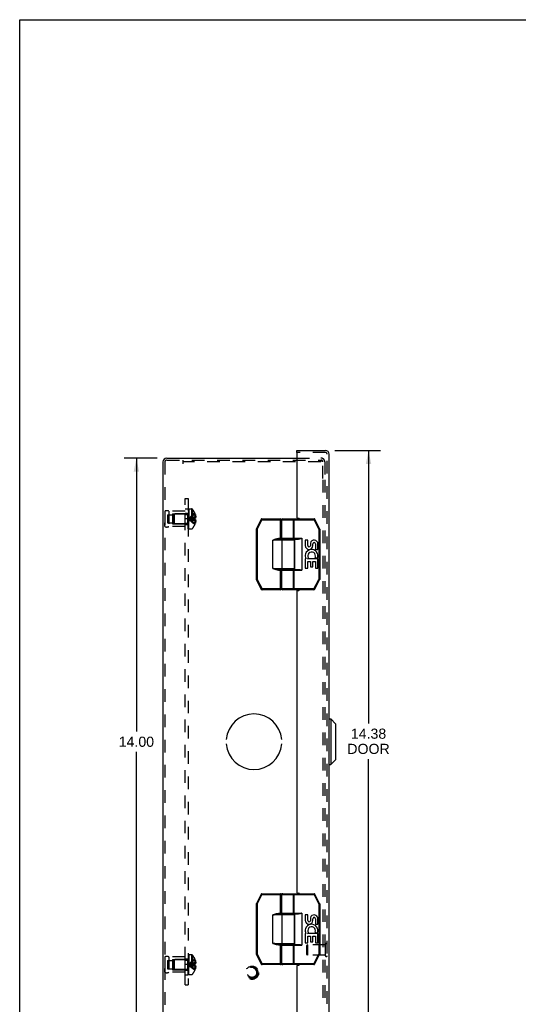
# Model space of a CAD drawing. Header units: inches. Extents: x 0 to 56.7, y 0 to 36.7.
# Tile 11 of 16: x 0 to 12.3, y 12.4 to 36.7. Entities that reach past the tile are written whole.
import ezdxf

# ---------------------------------------------------------------- set-up
doc = ezdxf.new("R2010")
doc.units = ezdxf.units.IN
doc.header["$LTSCALE"] = 3.116667
doc.header["$MEASUREMENT"] = 0
doc.linetypes.add('HIDDEN', pattern=[0.2, 0.1, -0.1])
doc.layers.get('0').update_dxf_attribs({"linetype": 'CONTINUOUS'})
for name, color, linetype in [('DEFAULT_2', 8, 'HIDDEN'), ('DIMENSIONS', 7, 'CONTINUOUS'), ('DOOR_ASSEMBLY', 7, 'CONTINUOUS'), ('OPEN', 7, 'CONTINUOUS'), ('SUBPANEL', 7, 'CONTINUOUS')]:
    doc.layers.add(name, color=color, linetype=linetype)
doc.styles.get("Standard").update_dxf_attribs({"font": 'arial.ttf'})
doc.dimstyles.new('DIMSTYLE_1', dxfattribs={"dimtxt": 0.25, "dimasz": 0.333333, "dimexe": 0.09, "dimexo": 0.07, "dimgap": 0.0375, "dimtad": 0, "dimtih": 1, "dimtoh": 1, "dimzin": 4, "dimdsep": 46, "dimtxsty": 'Standard', "dimblk": '_FILLED', "dimblk1": '_FILLED', "dimblk2": '_FILLED', "dimcen": 0.09, "dimadec": 3, "dimazin": 1, "dimtfac": 1, "dimtdec": 3, "dimtofl": 0, "dimtmove": 0, "dimatfit": 3, "dimldrblk": '_FILLED', "dimfxl": 0, "dimtolj": 1, "dimtzin": 4, "dimarcsym": 0})

# ---------------------------------------------------------------- blocks, each defined once
blk = doc.blocks.new('_FILLED')
at = {"color": 0, "linetype": 'ByBlock'}
blk.add_solid([(0, 0), (-1, 0.2), (-1, -0.2)], dxfattribs=at)
blk = doc.blocks.new('*D10')
at = {"layer": 'DIMENSIONS', "color": 2, "linetype": 'Continuous'}
for p, q in [((7.783, 26.036), (8.917, 26.036)), ((8.617, 26.036), (8.617, 19.297)), ((8.617, 11.661), (8.617, 18.422)), ((7.783, 11.661), (8.917, 11.661))]:
    blk.add_line(p, q, dxfattribs=at)
at = {"layer": 'DIMENSIONS', "color": 2, "linetype": 'Continuous', "xscale": 0.3333333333, "yscale": 0.3333333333, "zscale": 0.3333333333}
for p, rotation in [((8.617, 26.036), 90), ((8.617, 11.661), 270)]:
    blk.add_blockref('_FILLED', p, dxfattribs=dict(at, rotation=rotation))
at = {"layer": 'DIMENSIONS', "color": 2, "linetype": 'Continuous', "insert": (8.617, 19.172), "char_height": 0.25, "width": 1.04647, "attachment_point": 2, "line_spacing_factor": 0.9}
blk.add_mtext('14.38\\PDOOR', dxfattribs=at)
blk = doc.blocks.new('*D16')
at = {"layer": 'DIMENSIONS', "color": 2, "linetype": 'Continuous'}
for p, q in [((3.399, 25.848), (2.583, 25.848)), ((2.883, 25.848), (2.883, 19.098)), ((2.883, 11.848), (2.883, 18.598)), ((3.399, 11.848), (2.583, 11.848))]:
    blk.add_line(p, q, dxfattribs=at)
at = {"layer": 'DIMENSIONS', "color": 2, "linetype": 'Continuous', "xscale": 0.3333333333, "yscale": 0.3333333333, "zscale": 0.3333333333}
for p, rotation in [((2.883, 25.848), 90), ((2.883, 11.848), 270)]:
    blk.add_blockref('_FILLED', p, dxfattribs=dict(at, rotation=rotation))
at = {"layer": 'DIMENSIONS', "color": 2, "linetype": 'Continuous', "insert": (2.883, 18.973), "char_height": 0.25, "width": 0.87361, "attachment_point": 2, "line_spacing_factor": 0.9}
blk.add_mtext('14.00', dxfattribs=at)

msp = doc.modelspace()

# ---------------------------------------------------------------- linework, layer by layer
at = {"color": 7, "linetype": 'Continuous'}
for p, q in [((0, 0), (0, 36.667)), ((0, 36.667), (56.667, 36.667))]:
    msp.add_line(p, q, dxfattribs=at)
at = {"color": 3, "linetype": 'Continuous'}
for p, q in [((3.633, 25.848), (6.847, 25.848)), ((3.538, 25.754), (3.538, 11.943))]:
    msp.add_line(p, q, dxfattribs=at)
msp.add_arc((3.633, 25.754), 0.0948, 90, 180, dxfattribs=at)
at = {"layer": 'DEFAULT_2', "color": 8, "linetype": 'HIDDEN'}
for p, q in [((3.633, 25.8), (7.439, 25.8)), ((4.038, 25.706), (4.038, 25.8)), ((6.847, 25.848), (7.443, 25.848)), ((7.439, 25.8), (7.439, 25.752)), ((7.439, 25.8), (7.443, 25.8)), ((3.586, 25.754), (3.586, 11.943)), ((7.439, 25.752), (4.038, 25.752)), ((7.49, 25.348), (7.49, 25.754)), ((7.538, 25.754), (7.538, 25.348)), ((7.49, 25.308), (7.49, 12.388)), ((7.538, 25.308), (7.538, 12.388)), ((4.161, 24.102), (4.161, 24.591)), ((4.176, 24.591), (4.161, 24.591)), ((4.176, 24.591), (4.161, 24.591)), ((4.176, 24.586), (4.161, 24.586)), ((4.176, 24.584), (4.161, 24.584)), ((4.176, 24.575), (4.161, 24.575)), ((4.161, 24.557), (4.176, 24.557)), ((4.176, 24.556), (4.161, 24.556)), ((4.176, 24.554), (4.161, 24.554)), ((4.176, 24.553), (4.161, 24.553)), ((4.161, 24.549), (4.176, 24.549)), ((4.161, 24.547), (4.176, 24.547)), ((4.176, 24.591), (4.176, 24.102)), ((4.181, 24.102), (4.181, 24.594)), ((4.181, 24.594), (4.242, 24.594)), ((4.242, 24.594), (4.242, 24.102)), ((4.269, 24.582), (4.269, 24.114)), ((3.586, 24.536), (3.586, 24.16)), ((3.586, 24.536), (3.586, 24.448)), ((3.649, 24.45), (3.649, 24.247)), ((3.649, 24.45), (3.774, 24.45)), ((3.686, 24.536), (3.686, 24.16)), ((4.086, 24.536), (3.686, 24.536)), ((3.774, 24.473), (3.774, 24.223)), ((3.774, 24.473), (4.086, 24.473)), ((3.806, 24.462), (3.816, 24.472)), ((3.806, 24.462), (3.806, 24.234)), ((3.816, 24.472), (3.816, 24.224)), ((4.144, 24.472), (3.816, 24.472)), ((4.086, 24.16), (4.086, 24.536)), ((4.144, 24.472), (4.144, 24.224)), ((4.176, 24.54), (4.161, 24.54)), ((4.161, 24.536), (4.176, 24.536)), ((4.161, 24.531), (4.176, 24.531)), ((4.161, 24.528), (4.176, 24.528)), ((4.176, 24.527), (4.161, 24.527)), ((4.161, 24.527), (4.176, 24.527)), ((4.161, 24.502), (4.176, 24.502)), ((4.161, 24.49), (4.176, 24.49)), ((4.176, 24.487), (4.161, 24.487)), ((4.176, 24.486), (4.161, 24.486)), ((4.176, 24.482), (4.161, 24.482)), ((4.161, 24.475), (4.176, 24.475)), ((4.161, 24.473), (4.176, 24.473)), ((4.161, 24.472), (4.176, 24.472)), ((4.176, 24.46), (4.161, 24.46)), ((4.176, 24.447), (4.161, 24.447)), ((4.161, 24.431), (4.176, 24.431)), ((4.161, 24.42), (4.176, 24.42)), ((4.161, 24.401), (4.176, 24.401)), ((4.176, 24.395), (4.161, 24.395)), ((4.161, 24.394), (4.176, 24.394)), ((4.176, 24.387), (4.161, 24.387)), ((4.176, 24.361), (4.161, 24.361)), ((4.176, 24.351), (4.161, 24.351)), ((4.161, 24.346), (4.176, 24.346)), ((4.161, 24.337), (4.176, 24.337)), ((4.161, 24.317), (4.176, 24.317)), ((4.161, 24.307), (4.176, 24.307)), ((4.191, 24.352), (4.166, 24.348)), ((4.298, 24.333), (4.27, 24.336)), ((4.327, 24.33), (4.298, 24.333)), ((4.327, 24.489), (4.327, 24.489)), ((4.327, 24.489), (4.327, 24.488)), ((4.327, 24.488), (4.327, 24.366)), ((4.327, 24.453), (4.34, 24.453)), ((4.327, 24.398), (4.349, 24.398)), ((4.327, 24.366), (4.34, 24.366)), ((4.327, 24.366), (4.327, 24.366)), ((4.327, 24.33), (4.327, 24.209)), ((4.34, 24.33), (4.327, 24.33)), ((4.327, 24.33), (4.327, 24.33)), ((4.327, 24.299), (4.349, 24.299)), ((3.586, 24.16), (3.586, 24.248)), ((3.649, 24.247), (3.774, 24.247)), ((4.086, 24.16), (3.686, 24.16)), ((3.774, 24.223), (4.086, 24.223)), ((3.806, 24.234), (3.816, 24.224)), ((4.144, 24.224), (3.816, 24.224)), ((4.176, 24.296), (4.161, 24.296)), ((4.176, 24.284), (4.161, 24.284)), ((4.161, 24.261), (4.176, 24.261)), ((4.161, 24.261), (4.176, 24.261)), ((4.176, 24.26), (4.161, 24.26)), ((4.161, 24.256), (4.176, 24.256)), ((4.176, 24.254), (4.161, 24.254)), ((4.176, 24.254), (4.161, 24.254)), ((4.161, 24.239), (4.176, 24.239)), ((4.161, 24.227), (4.176, 24.227)), ((4.176, 24.207), (4.161, 24.207)), ((4.161, 24.194), (4.176, 24.194)), ((4.176, 24.193), (4.161, 24.193)), ((4.161, 24.192), (4.176, 24.192)), ((4.161, 24.191), (4.176, 24.191)), ((4.161, 24.18), (4.176, 24.18)), ((4.176, 24.175), (4.161, 24.175)), ((4.176, 24.174), (4.161, 24.174)), ((4.176, 24.172), (4.161, 24.172)), ((4.161, 24.168), (4.176, 24.168)), ((4.161, 24.154), (4.176, 24.154)), ((4.161, 24.154), (4.176, 24.154)), ((4.161, 24.15), (4.176, 24.15)), ((4.161, 24.149), (4.176, 24.149)), ((4.161, 24.141), (4.176, 24.141)), ((4.176, 24.141), (4.161, 24.141)), ((4.176, 24.129), (4.161, 24.129)), ((4.176, 24.123), (4.161, 24.123)), ((4.176, 24.119), (4.161, 24.119)), ((4.176, 24.118), (4.161, 24.118)), ((4.176, 24.112), (4.161, 24.112)), ((4.176, 24.103), (4.161, 24.103)), ((4.176, 24.102), (4.161, 24.102)), ((4.181, 24.102), (4.242, 24.102)), ((4.327, 24.244), (4.34, 24.244)), ((4.327, 24.209), (4.327, 24.208)), ((4.327, 24.208), (4.327, 24.208)), ((3.586, 13.536), (3.586, 13.16)), ((3.586, 13.536), (3.586, 13.448)), ((3.649, 13.45), (3.774, 13.45)), ((3.649, 13.45), (3.649, 13.247)), ((4.086, 13.536), (3.686, 13.536)), ((3.686, 13.536), (3.686, 13.16)), ((3.774, 13.473), (4.086, 13.473)), ((3.774, 13.473), (3.774, 13.223)), ((3.806, 13.462), (3.816, 13.472)), ((3.806, 13.462), (3.806, 13.234)), ((4.144, 13.472), (3.816, 13.472)), ((3.816, 13.472), (3.816, 13.224)), ((4.086, 13.16), (4.086, 13.536)), ((4.144, 13.472), (4.144, 13.224)), ((4.176, 13.591), (4.161, 13.591)), ((4.176, 13.591), (4.161, 13.591)), ((4.161, 13.102), (4.161, 13.591)), ((4.176, 13.586), (4.161, 13.586)), ((4.176, 13.584), (4.161, 13.584)), ((4.176, 13.575), (4.161, 13.575)), ((4.161, 13.557), (4.176, 13.557)), ((4.176, 13.556), (4.161, 13.556)), ((4.176, 13.554), (4.161, 13.554)), ((4.176, 13.553), (4.161, 13.553)), ((4.161, 13.549), (4.176, 13.549)), ((4.161, 13.547), (4.176, 13.547)), ((4.176, 13.54), (4.161, 13.54)), ((4.161, 13.536), (4.176, 13.536)), ((4.161, 13.531), (4.176, 13.531)), ((4.161, 13.528), (4.176, 13.528)), ((4.176, 13.527), (4.161, 13.527)), ((4.161, 13.527), (4.176, 13.527)), ((4.161, 13.502), (4.176, 13.502)), ((4.161, 13.49), (4.176, 13.49)), ((4.176, 13.487), (4.161, 13.487)), ((4.176, 13.486), (4.161, 13.486)), ((4.176, 13.482), (4.161, 13.482)), ((4.161, 13.475), (4.176, 13.475)), ((4.161, 13.473), (4.176, 13.473)), ((4.161, 13.472), (4.176, 13.472)), ((4.176, 13.46), (4.161, 13.46)), ((4.176, 13.447), (4.161, 13.447)), ((4.161, 13.431), (4.176, 13.431)), ((4.161, 13.42), (4.176, 13.42)), ((4.161, 13.401), (4.176, 13.401)), ((4.176, 13.395), (4.161, 13.395)), ((4.161, 13.394), (4.176, 13.394)), ((4.176, 13.387), (4.161, 13.387)), ((4.176, 13.591), (4.176, 13.102)), ((4.181, 13.594), (4.242, 13.594)), ((4.181, 13.102), (4.181, 13.594)), ((4.242, 13.594), (4.242, 13.102)), ((4.269, 13.582), (4.269, 13.114)), ((4.327, 13.488), (4.327, 13.489)), ((4.327, 13.489), (4.327, 13.489)), ((4.327, 13.488), (4.327, 13.366)), ((4.327, 13.453), (4.34, 13.453)), ((4.327, 13.398), (4.349, 13.398)), ((4.327, 13.366), (4.34, 13.366)), ((4.327, 13.366), (4.327, 13.366)), ((3.586, 13.16), (3.586, 13.248)), ((3.649, 13.247), (3.774, 13.247)), ((4.086, 13.16), (3.686, 13.16)), ((3.774, 13.223), (4.086, 13.223)), ((3.806, 13.234), (3.816, 13.224)), ((4.144, 13.224), (3.816, 13.224)), ((4.176, 13.361), (4.161, 13.361)), ((4.176, 13.351), (4.161, 13.351)), ((4.161, 13.346), (4.176, 13.346)), ((4.161, 13.337), (4.176, 13.337)), ((4.161, 13.317), (4.176, 13.317)), ((4.161, 13.307), (4.176, 13.307)), ((4.176, 13.296), (4.161, 13.296)), ((4.176, 13.284), (4.161, 13.284)), ((4.161, 13.261), (4.176, 13.261)), ((4.161, 13.261), (4.176, 13.261)), ((4.176, 13.26), (4.161, 13.26)), ((4.161, 13.256), (4.176, 13.256)), ((4.176, 13.254), (4.161, 13.254)), ((4.176, 13.254), (4.161, 13.254)), ((4.161, 13.239), (4.176, 13.239)), ((4.161, 13.227), (4.176, 13.227)), ((4.176, 13.207), (4.161, 13.207)), ((4.161, 13.194), (4.176, 13.194)), ((4.176, 13.193), (4.161, 13.193)), ((4.161, 13.192), (4.176, 13.192)), ((4.161, 13.191), (4.176, 13.191)), ((4.161, 13.18), (4.176, 13.18)), ((4.176, 13.175), (4.161, 13.175)), ((4.176, 13.174), (4.161, 13.174)), ((4.176, 13.172), (4.161, 13.172)), ((4.161, 13.168), (4.176, 13.168)), ((4.161, 13.154), (4.176, 13.154)), ((4.161, 13.154), (4.176, 13.154)), ((4.161, 13.15), (4.176, 13.15)), ((4.161, 13.149), (4.176, 13.149)), ((4.161, 13.141), (4.176, 13.141)), ((4.176, 13.141), (4.161, 13.141)), ((4.176, 13.129), (4.161, 13.129)), ((4.176, 13.123), (4.161, 13.123)), ((4.191, 13.352), (4.166, 13.348)), ((4.191, 13.352), (4.166, 13.348)), ((4.298, 13.333), (4.27, 13.336)), ((4.327, 13.33), (4.298, 13.333)), ((4.34, 13.33), (4.327, 13.33)), ((4.327, 13.33), (4.327, 13.33)), ((4.327, 13.33), (4.327, 13.209)), ((4.327, 13.299), (4.349, 13.299)), ((4.327, 13.244), (4.34, 13.244)), ((4.327, 13.209), (4.327, 13.208)), ((4.327, 13.208), (4.327, 13.208)), ((4.176, 13.119), (4.161, 13.119)), ((4.176, 13.118), (4.161, 13.118)), ((4.176, 13.112), (4.161, 13.112)), ((4.176, 13.103), (4.161, 13.103)), ((4.176, 13.102), (4.161, 13.102)), ((4.181, 13.102), (4.242, 13.102))]:
    msp.add_line(p, q, dxfattribs=at)
for points in [[(4.327, 24.489), (4.298, 24.469), (4.27, 24.448), (4.242, 24.425), (4.216, 24.401), (4.191, 24.375), (4.166, 24.348)], [(4.327, 24.453), (4.298, 24.438), (4.27, 24.422), (4.243, 24.406), (4.216, 24.388), (4.191, 24.369), (4.166, 24.348)], [(4.327, 24.398), (4.298, 24.391), (4.27, 24.384), (4.243, 24.376), (4.216, 24.367), (4.191, 24.358), (4.166, 24.348)], [(4.327, 24.208), (4.298, 24.228), (4.27, 24.249), (4.242, 24.272), (4.216, 24.296), (4.191, 24.321), (4.166, 24.348)], [(4.327, 24.244), (4.298, 24.258), (4.27, 24.274), (4.243, 24.291), (4.216, 24.309), (4.191, 24.328), (4.166, 24.348)], [(4.327, 24.299), (4.298, 24.306), (4.27, 24.313), (4.243, 24.321), (4.216, 24.33), (4.191, 24.339), (4.166, 24.348)], [(4.27, 24.336), (4.242, 24.338), (4.216, 24.342), (4.191, 24.345), (4.166, 24.348)], [(4.243, 24.338), (4.216, 24.342), (4.191, 24.345), (4.166, 24.348)], [(4.327, 24.366), (4.298, 24.364), (4.27, 24.361), (4.243, 24.358), (4.216, 24.355), (4.191, 24.352)], [(4.327, 24.366), (4.298, 24.364), (4.27, 24.361), (4.242, 24.358), (4.216, 24.355)], [(4.327, 24.348), (4.327, 24.351), (4.327, 24.354), (4.327, 24.357), (4.327, 24.36), (4.327, 24.363), (4.327, 24.366)], [(4.327, 24.36), (4.327, 24.357), (4.327, 24.354)], [(4.327, 24.33), (4.327, 24.333), (4.327, 24.336), (4.327, 24.339), (4.327, 24.342), (4.327, 24.345), (4.327, 24.348)], [(4.327, 24.342), (4.327, 24.339), (4.327, 24.336)], [(4.34, 24.453), (4.342, 24.446), (4.343, 24.439), (4.345, 24.432), (4.346, 24.425), (4.347, 24.418), (4.348, 24.412), (4.348, 24.405), (4.349, 24.398)], [(4.349, 24.398), (4.348, 24.395), (4.348, 24.392), (4.347, 24.389), (4.347, 24.386), (4.346, 24.383), (4.345, 24.38), (4.344, 24.377), (4.343, 24.373), (4.341, 24.37), (4.34, 24.366)], [(4.34, 24.33), (4.341, 24.327), (4.343, 24.323), (4.344, 24.32), (4.345, 24.317), (4.346, 24.314), (4.347, 24.311), (4.347, 24.308), (4.348, 24.305), (4.348, 24.302), (4.349, 24.299)], [(4.349, 24.299), (4.348, 24.292), (4.348, 24.285), (4.347, 24.278), (4.346, 24.272), (4.345, 24.265), (4.343, 24.258), (4.342, 24.251), (4.34, 24.244)], [(4.327, 13.489), (4.298, 13.469), (4.27, 13.448), (4.242, 13.425), (4.216, 13.401), (4.191, 13.375), (4.166, 13.348)], [(4.327, 13.453), (4.298, 13.438), (4.27, 13.422), (4.243, 13.406), (4.216, 13.388), (4.191, 13.369), (4.166, 13.348)], [(4.327, 13.398), (4.298, 13.391), (4.27, 13.384), (4.243, 13.376), (4.216, 13.367), (4.191, 13.358), (4.166, 13.348)], [(4.327, 13.366), (4.298, 13.364), (4.27, 13.361), (4.243, 13.358), (4.216, 13.355), (4.191, 13.352)], [(4.327, 13.366), (4.298, 13.364), (4.27, 13.361), (4.242, 13.358), (4.216, 13.355)], [(4.327, 13.366), (4.327, 13.363), (4.327, 13.36), (4.327, 13.357), (4.327, 13.354), (4.327, 13.351), (4.327, 13.348)], [(4.34, 13.453), (4.342, 13.446), (4.343, 13.439), (4.345, 13.432), (4.346, 13.425), (4.347, 13.418), (4.348, 13.412), (4.348, 13.405), (4.349, 13.398)], [(4.349, 13.398), (4.348, 13.395), (4.348, 13.392), (4.347, 13.389), (4.347, 13.386), (4.346, 13.383), (4.345, 13.38), (4.344, 13.377), (4.343, 13.373), (4.341, 13.37), (4.34, 13.366)], [(4.243, 13.338), (4.216, 13.342), (4.191, 13.345), (4.166, 13.348)], [(4.327, 13.299), (4.298, 13.306), (4.27, 13.313), (4.243, 13.321), (4.216, 13.33), (4.191, 13.339), (4.166, 13.348)], [(4.327, 13.244), (4.298, 13.258), (4.27, 13.274), (4.243, 13.291), (4.216, 13.309), (4.191, 13.328), (4.166, 13.348)], [(4.327, 13.208), (4.298, 13.228), (4.27, 13.249), (4.242, 13.272), (4.216, 13.296), (4.191, 13.321), (4.166, 13.348)], [(4.27, 13.336), (4.242, 13.338), (4.216, 13.342), (4.191, 13.345)], [(4.327, 13.354), (4.327, 13.357), (4.327, 13.36)], [(4.327, 13.348), (4.327, 13.345), (4.327, 13.342), (4.327, 13.339), (4.327, 13.336), (4.327, 13.333), (4.327, 13.33)], [(4.327, 13.336), (4.327, 13.339), (4.327, 13.342)], [(4.34, 13.33), (4.341, 13.327), (4.343, 13.323), (4.344, 13.32), (4.345, 13.317), (4.346, 13.314), (4.347, 13.311), (4.347, 13.308), (4.348, 13.305), (4.348, 13.302), (4.349, 13.299)], [(4.349, 13.299), (4.348, 13.292), (4.348, 13.285), (4.347, 13.278), (4.346, 13.272), (4.345, 13.265), (4.343, 13.258), (4.342, 13.251), (4.34, 13.244)]]:
    msp.add_lwpolyline(points, dxfattribs=at)
for radius in [0.164, 0.142, 0.124, 0.114]:
    msp.add_circle((5.74, 13.146), radius, dxfattribs=at)
for centre, radius, start, end in [((3.633, 25.754), 0.0468, 90, 180), ((7.443, 25.754), 0.0948, 0, 90), ((7.443, 25.754), 0.0468, 0, 90), ((3.636, 24.45), 0.1, 60.0508, 119.9492), ((4.242, 24.559), 0.035, 40.9334, 90), ((3.999, 24.348), 0.357, 23.1903, 40.9334), ((4.144, 24.51), 0.0372, 270, 297.5399), ((4.144, 24.51), 0.0372, 329.9503, 360), ((3.999, 24.348), 0.357, 17.0407, 23.0017), ((3.636, 24.247), 0.1, 240.0508, 299.9492), ((4.144, 24.187), 0.0372, 62.4601, 90), ((4.144, 24.187), 0.0372, 0, 30.0497), ((4.242, 24.137), 0.035, 270, 319.0666), ((3.999, 24.348), 0.357, 319.0666, 336.8097), ((3.999, 24.348), 0.357, 336.9983, 342.9593), ((3.636, 13.45), 0.1, 60.0508, 119.9492), ((4.144, 13.51), 0.0372, 270, 297.5399), ((4.144, 13.51), 0.0372, 329.9503, 360), ((4.242, 13.559), 0.035, 40.9334, 90), ((3.999, 13.348), 0.357, 23.1903, 40.9334), ((3.999, 13.348), 0.357, 17.0407, 23.0017), ((3.636, 13.247), 0.1, 240.0508, 299.9492), ((4.144, 13.187), 0.0372, 62.4601, 90), ((4.144, 13.187), 0.0372, 0, 30.0497), ((3.999, 13.348), 0.357, 319.0666, 336.8097), ((3.999, 13.348), 0.357, 336.9983, 342.9593), ((4.242, 13.137), 0.035, 270, 319.0666)]:
    msp.add_arc(centre, radius, start, end, dxfattribs=at)
at = {"layer": 'DOOR_ASSEMBLY', "color": 7, "linetype": 'Continuous'}
for p, q in [((6.847, 25.988), (6.847, 26.036)), ((6.862, 25.988), (6.847, 25.988)), ((5.963, 24.337), (5.846, 24.103)), ((5.981, 24.328), (5.864, 24.094)), ((5.963, 24.337), (5.981, 24.328)), ((5.981, 24.328), (5.981, 24.348)), ((5.981, 24.348), (6.445, 24.348)), ((5.981, 24.328), (6.465, 24.328)), ((6.445, 23.843), (6.445, 24.348)), ((6.465, 23.863), (6.465, 24.328)), ((6.479, 23.868), (6.479, 24.328)), ((6.479, 24.328), (7.273, 24.328)), ((6.499, 24.348), (7.273, 24.348)), ((6.765, 23.868), (6.765, 24.328)), ((6.781, 23.848), (6.781, 24.348)), ((7.273, 24.348), (7.273, 24.328)), ((7.273, 24.328), (7.291, 24.337)), ((7.391, 24.094), (7.273, 24.328)), ((7.409, 24.103), (7.291, 24.337)), ((5.844, 24.094), (5.844, 22.853)), ((5.844, 24.094), (5.864, 24.094)), ((5.864, 24.094), (5.846, 24.103)), ((5.864, 24.094), (5.864, 22.853)), ((7.409, 24.103), (7.391, 24.094)), ((7.391, 24.094), (7.391, 22.853)), ((7.391, 24.094), (7.411, 24.094)), ((7.411, 24.094), (7.411, 22.853)), ((6.255, 23.123), (6.255, 23.823)), ((6.785, 23.823), (6.255, 23.823)), ((6.396, 23.843), (6.396, 23.863)), ((6.465, 23.863), (6.396, 23.863)), ((6.765, 23.843), (6.396, 23.843)), ((6.479, 23.868), (6.971, 23.868)), ((6.483, 23.123), (6.483, 23.823)), ((6.499, 23.848), (6.889, 23.848)), ((6.549, 23.843), (6.549, 23.848)), ((6.705, 23.843), (6.705, 23.848)), ((6.785, 23.123), (6.785, 23.823)), ((6.791, 23.848), (6.791, 23.098)), ((6.971, 23.868), (6.971, 23.078)), ((7.054, 23.824), (7.054, 23.688)), ((7.117, 23.824), (7.054, 23.824)), ((7.117, 23.688), (7.117, 23.824)), ((7.182, 23.75), (7.182, 23.681)), ((7.242, 23.688), (7.242, 23.73)), ((7.305, 23.73), (7.305, 23.594)), ((7.305, 23.594), (7.368, 23.594)), ((7.368, 23.594), (7.368, 23.73)), ((7.054, 23.363), (7.054, 23.133)), ((7.072, 23.363), (7.054, 23.363)), ((7.106, 23.363), (7.134, 23.382)), ((7.368, 23.363), (7.106, 23.363)), ((7.298, 23.399), (7.355, 23.374)), ((7.368, 23.133), (7.368, 23.363)), ((6.255, 23.123), (6.785, 23.123)), ((6.274, 23.12), (6.255, 23.123)), ((6.396, 23.083), (6.396, 23.103)), ((6.396, 23.103), (6.765, 23.103)), ((6.445, 22.598), (6.445, 23.103)), ((6.499, 23.098), (6.889, 23.098)), ((6.549, 23.098), (6.549, 23.103)), ((6.705, 23.098), (6.705, 23.103)), ((6.781, 22.598), (6.781, 23.098)), ((7.054, 23.133), (7.117, 23.133)), ((7.117, 23.133), (7.117, 23.3)), ((7.117, 23.3), (7.182, 23.3)), ((7.182, 23.3), (7.182, 23.164)), ((7.182, 23.164), (7.242, 23.164)), ((7.242, 23.164), (7.242, 23.3)), ((7.242, 23.3), (7.305, 23.3)), ((7.305, 23.3), (7.305, 23.133)), ((7.305, 23.133), (7.368, 23.133)), ((5.864, 22.853), (5.844, 22.853)), ((5.846, 22.844), (5.864, 22.853)), ((5.846, 22.844), (5.968, 22.609)), ((5.864, 22.853), (5.986, 22.618)), ((6.396, 23.083), (6.465, 23.083)), ((6.465, 22.618), (6.465, 23.083)), ((6.479, 22.618), (6.479, 23.078)), ((6.479, 23.078), (6.971, 23.078)), ((6.765, 22.618), (6.765, 23.078)), ((7.269, 22.618), (7.391, 22.853)), ((7.286, 22.609), (7.409, 22.844)), ((7.411, 22.853), (7.391, 22.853)), ((7.391, 22.853), (7.409, 22.844)), ((5.986, 22.618), (5.968, 22.609)), ((5.986, 22.598), (5.986, 22.618)), ((6.465, 22.618), (5.986, 22.618)), ((6.445, 22.598), (5.986, 22.598)), ((7.269, 22.618), (6.479, 22.618)), ((7.269, 22.598), (6.499, 22.598)), ((7.269, 22.618), (7.269, 22.598)), ((7.286, 22.609), (7.269, 22.618)), ((7.645, 19.411), (7.683, 19.411)), ((7.683, 19.411), (7.683, 18.286)), ((7.801, 19.293), (7.683, 19.411)), ((7.801, 19.293), (7.801, 18.404)), ((7.645, 18.286), (7.683, 18.286)), ((7.801, 18.404), (7.683, 18.286)), ((5.963, 15.087), (5.846, 14.853)), ((5.981, 15.078), (5.864, 14.844)), ((5.963, 15.087), (5.981, 15.078)), ((5.981, 15.098), (6.445, 15.098)), ((5.981, 15.078), (5.981, 15.098)), ((5.981, 15.078), (6.465, 15.078)), ((6.445, 14.593), (6.445, 15.098)), ((6.465, 14.613), (6.465, 15.078)), ((6.479, 15.078), (7.273, 15.078)), ((6.479, 14.618), (6.479, 15.078)), ((6.499, 15.098), (7.273, 15.098)), ((6.765, 14.618), (6.765, 15.078)), ((6.781, 14.598), (6.781, 15.098)), ((7.273, 15.098), (7.273, 15.078)), ((7.273, 15.078), (7.291, 15.087)), ((7.391, 14.844), (7.273, 15.078)), ((7.409, 14.853), (7.291, 15.087)), ((5.844, 14.844), (5.864, 14.844)), ((5.844, 14.844), (5.844, 13.603)), ((5.864, 14.844), (5.846, 14.853)), ((5.864, 14.844), (5.864, 13.603)), ((7.409, 14.853), (7.391, 14.844)), ((7.391, 14.844), (7.411, 14.844)), ((7.391, 14.844), (7.391, 13.603)), ((7.411, 14.844), (7.411, 13.603)), ((6.465, 14.613), (6.396, 14.613)), ((6.396, 14.593), (6.396, 14.613)), ((6.765, 14.593), (6.396, 14.593)), ((6.479, 14.618), (6.971, 14.618)), ((6.499, 14.598), (6.889, 14.598)), ((6.549, 14.593), (6.549, 14.598)), ((6.705, 14.593), (6.705, 14.598)), ((6.791, 14.598), (6.791, 13.848)), ((6.971, 14.618), (6.971, 13.828)), ((6.785, 14.573), (6.255, 14.573)), ((6.255, 13.873), (6.255, 14.573)), ((6.483, 13.873), (6.483, 14.573)), ((6.785, 13.873), (6.785, 14.573)), ((7.117, 14.574), (7.054, 14.574)), ((7.054, 14.574), (7.054, 14.438)), ((7.117, 14.438), (7.117, 14.574)), ((7.182, 14.5), (7.182, 14.431)), ((7.242, 14.438), (7.242, 14.48)), ((7.305, 14.48), (7.305, 14.344)), ((7.305, 14.344), (7.368, 14.344)), ((7.368, 14.344), (7.368, 14.48)), ((7.072, 14.113), (7.054, 14.113)), ((7.054, 14.113), (7.054, 13.883)), ((7.106, 14.113), (7.134, 14.132)), ((7.368, 14.113), (7.106, 14.113)), ((7.298, 14.149), (7.355, 14.124)), ((7.368, 13.883), (7.368, 14.113)), ((6.255, 13.873), (6.785, 13.873)), ((6.274, 13.87), (6.255, 13.873)), ((6.396, 13.853), (6.765, 13.853)), ((6.396, 13.833), (6.396, 13.853)), ((6.445, 13.348), (6.445, 13.853)), ((6.549, 13.848), (6.549, 13.853)), ((6.705, 13.848), (6.705, 13.853)), ((7.054, 13.883), (7.117, 13.883)), ((7.117, 14.05), (7.182, 14.05)), ((7.117, 13.883), (7.117, 14.05)), ((7.182, 14.05), (7.182, 13.914)), ((7.182, 13.914), (7.242, 13.914)), ((7.242, 14.05), (7.305, 14.05)), ((7.242, 13.914), (7.242, 14.05)), ((7.305, 14.05), (7.305, 13.883)), ((7.305, 13.883), (7.368, 13.883)), ((6.396, 13.833), (6.465, 13.833)), ((6.465, 13.368), (6.465, 13.833)), ((6.479, 13.828), (6.971, 13.828)), ((6.479, 13.368), (6.479, 13.828)), ((6.499, 13.848), (6.889, 13.848)), ((6.765, 13.368), (6.765, 13.828)), ((6.781, 13.348), (6.781, 13.848)), ((5.864, 13.603), (5.844, 13.603)), ((5.846, 13.594), (5.864, 13.603)), ((5.846, 13.594), (5.968, 13.359)), ((5.864, 13.603), (5.986, 13.368)), ((5.986, 13.368), (5.968, 13.359)), ((6.465, 13.368), (5.986, 13.368)), ((5.986, 13.348), (5.986, 13.368)), ((7.269, 13.368), (6.479, 13.368)), ((7.269, 13.368), (7.391, 13.603)), ((7.286, 13.359), (7.269, 13.368)), ((7.269, 13.368), (7.269, 13.348)), ((7.286, 13.359), (7.409, 13.594)), ((7.411, 13.603), (7.391, 13.603)), ((7.391, 13.603), (7.409, 13.594)), ((6.445, 13.348), (5.986, 13.348)), ((7.269, 13.348), (6.499, 13.348))]:
    msp.add_line(p, q, dxfattribs=at)
at = {"layer": 'DOOR_ASSEMBLY', "color": 3, "linetype": 'Continuous'}
for p, q in [((6.847, 26.036), (7.55, 26.036)), ((6.847, 25.973), (6.847, 24.378)), ((7.645, 11.756), (7.645, 25.941)), ((6.862, 24.363), (6.893, 24.363)), ((6.847, 22.568), (6.847, 15.128)), ((6.862, 22.583), (6.893, 22.583)), ((6.862, 15.113), (6.893, 15.113)), ((6.847, 13.318), (6.847, 11.724)), ((6.862, 13.333), (6.893, 13.333))]:
    msp.add_line(p, q, dxfattribs=at)
at = {"layer": 'DOOR_ASSEMBLY', "color": 8, "linetype": 'HIDDEN'}
for p, q in [((7.55, 25.988), (6.862, 25.988)), ((7.597, 11.756), (7.597, 25.941)), ((7.554, 13.567), (7.554, 13.851)), ((7.097, 13.595), (7.097, 13.823)), ((7.554, 13.833), (7.107, 13.833)), ((7.107, 13.833), (7.107, 13.585)), ((7.554, 13.585), (7.107, 13.585))]:
    msp.add_line(p, q, dxfattribs=at)
at = {"layer": 'DOOR_ASSEMBLY', "color": 7, "linetype": 'Continuous'}
for points in [[(6.749, 24.348), (6.752, 24.348), (6.754, 24.347), (6.757, 24.346), (6.759, 24.345), (6.761, 24.342), (6.762, 24.34), (6.763, 24.337), (6.764, 24.335), (6.765, 24.331), (6.765, 24.328)], [(6.255, 23.823), (6.261, 23.826), (6.267, 23.829), (6.273, 23.831), (6.279, 23.833), (6.285, 23.836), (6.291, 23.838), (6.298, 23.841), (6.304, 23.843)], [(6.255, 23.823), (6.268, 23.826), (6.275, 23.827), (6.281, 23.828), (6.287, 23.83), (6.294, 23.831), (6.301, 23.832), (6.308, 23.833)], [(6.304, 23.843), (6.314, 23.847), (6.322, 23.85), (6.331, 23.852), (6.339, 23.855), (6.347, 23.857), (6.355, 23.859), (6.363, 23.86), (6.37, 23.861), (6.377, 23.862), (6.383, 23.863), (6.39, 23.863), (6.396, 23.863)], [(6.308, 23.833), (6.318, 23.835), (6.327, 23.836), (6.335, 23.838), (6.344, 23.839), (6.352, 23.84), (6.359, 23.841), (6.366, 23.842), (6.373, 23.842), (6.379, 23.843), (6.385, 23.843), (6.391, 23.843), (6.396, 23.843)], [(6.483, 23.823), (6.483, 23.826), (6.484, 23.83), (6.485, 23.832), (6.487, 23.835), (6.489, 23.837), (6.491, 23.84), (6.493, 23.841), (6.496, 23.842), (6.499, 23.843), (6.502, 23.843)], [(6.765, 23.868), (6.765, 23.865), (6.764, 23.862), (6.763, 23.859), (6.762, 23.857), (6.761, 23.854), (6.759, 23.852), (6.757, 23.851), (6.754, 23.849), (6.752, 23.849), (6.749, 23.848)], [(6.971, 23.868), (6.961, 23.865), (6.951, 23.862), (6.942, 23.859), (6.933, 23.856), (6.925, 23.854), (6.917, 23.852), (6.909, 23.85), (6.902, 23.849), (6.895, 23.849), (6.889, 23.848)], [(6.304, 23.103), (6.297, 23.106), (6.288, 23.109), (6.28, 23.113), (6.272, 23.116), (6.264, 23.12), (6.255, 23.123)], [(6.308, 23.113), (6.3, 23.115), (6.291, 23.116), (6.283, 23.118), (6.274, 23.12)], [(6.396, 23.083), (6.39, 23.083), (6.383, 23.084), (6.376, 23.085), (6.369, 23.086), (6.361, 23.087), (6.353, 23.089), (6.346, 23.09), (6.338, 23.092), (6.33, 23.095), (6.322, 23.097), (6.313, 23.1), (6.304, 23.103)], [(6.396, 23.103), (6.39, 23.103), (6.384, 23.104), (6.378, 23.104), (6.371, 23.104), (6.364, 23.105), (6.357, 23.106), (6.35, 23.107), (6.342, 23.108), (6.334, 23.109), (6.326, 23.11), (6.317, 23.112), (6.308, 23.113)], [(6.483, 23.123), (6.483, 23.12), (6.484, 23.117), (6.485, 23.114), (6.487, 23.112), (6.489, 23.109), (6.491, 23.107), (6.493, 23.106), (6.496, 23.104), (6.499, 23.104), (6.502, 23.103)], [(6.749, 23.098), (6.752, 23.098), (6.754, 23.097), (6.757, 23.096), (6.759, 23.095), (6.761, 23.092), (6.762, 23.09), (6.763, 23.087), (6.764, 23.085), (6.765, 23.081), (6.765, 23.078)], [(6.889, 23.098), (6.895, 23.098), (6.902, 23.097), (6.909, 23.096), (6.917, 23.095), (6.925, 23.093), (6.933, 23.09), (6.942, 23.088), (6.952, 23.085), (6.961, 23.082), (6.971, 23.078)], [(6.765, 22.618), (6.765, 22.615), (6.764, 22.612), (6.763, 22.609), (6.762, 22.607), (6.761, 22.604), (6.759, 22.602), (6.757, 22.601), (6.754, 22.599), (6.752, 22.599), (6.749, 22.598)], [(6.749, 15.098), (6.752, 15.098), (6.754, 15.097), (6.757, 15.096), (6.759, 15.095), (6.761, 15.092), (6.762, 15.09), (6.763, 15.087), (6.764, 15.085), (6.765, 15.081), (6.765, 15.078)], [(6.255, 14.573), (6.261, 14.576), (6.267, 14.579), (6.273, 14.581), (6.279, 14.583), (6.285, 14.586), (6.291, 14.588), (6.298, 14.591), (6.304, 14.593)], [(6.255, 14.573), (6.268, 14.576), (6.275, 14.577), (6.281, 14.578), (6.287, 14.58), (6.294, 14.581), (6.301, 14.582), (6.308, 14.583)], [(6.304, 14.593), (6.314, 14.597), (6.322, 14.6), (6.331, 14.602), (6.339, 14.605), (6.347, 14.607), (6.355, 14.609), (6.363, 14.61), (6.37, 14.611), (6.377, 14.612), (6.383, 14.613), (6.39, 14.613), (6.396, 14.613)], [(6.308, 14.583), (6.318, 14.585), (6.327, 14.586), (6.335, 14.588), (6.344, 14.589), (6.352, 14.59), (6.359, 14.591), (6.366, 14.592), (6.373, 14.592), (6.379, 14.593), (6.385, 14.593), (6.391, 14.593), (6.396, 14.593)], [(6.483, 14.573), (6.483, 14.576), (6.484, 14.58), (6.485, 14.582), (6.487, 14.585), (6.489, 14.587), (6.491, 14.59), (6.493, 14.591), (6.496, 14.592), (6.499, 14.593), (6.502, 14.593)], [(6.765, 14.618), (6.765, 14.615), (6.764, 14.612), (6.763, 14.609), (6.762, 14.607), (6.761, 14.604), (6.759, 14.602), (6.757, 14.601), (6.754, 14.599), (6.752, 14.599), (6.749, 14.598)], [(6.971, 14.618), (6.961, 14.615), (6.951, 14.612), (6.942, 14.609), (6.933, 14.606), (6.925, 14.604), (6.917, 14.602), (6.909, 14.6), (6.902, 14.599), (6.895, 14.599), (6.889, 14.598)], [(6.304, 13.853), (6.297, 13.856), (6.288, 13.859), (6.28, 13.863), (6.272, 13.866), (6.264, 13.87), (6.255, 13.873)], [(6.308, 13.863), (6.3, 13.865), (6.291, 13.866), (6.283, 13.868), (6.274, 13.87)], [(6.396, 13.833), (6.39, 13.833), (6.383, 13.834), (6.376, 13.835), (6.369, 13.836), (6.361, 13.837), (6.353, 13.839), (6.346, 13.84), (6.338, 13.842), (6.33, 13.845), (6.322, 13.847), (6.313, 13.85), (6.304, 13.853)], [(6.396, 13.853), (6.39, 13.853), (6.384, 13.854), (6.378, 13.854), (6.371, 13.854), (6.364, 13.855), (6.357, 13.856), (6.35, 13.857), (6.342, 13.858), (6.334, 13.859), (6.326, 13.86), (6.317, 13.862), (6.308, 13.863)], [(6.483, 13.873), (6.483, 13.87), (6.484, 13.867), (6.485, 13.864), (6.487, 13.862), (6.489, 13.859), (6.491, 13.857), (6.493, 13.856), (6.496, 13.854), (6.499, 13.854), (6.502, 13.853)], [(6.749, 13.848), (6.752, 13.848), (6.754, 13.847), (6.757, 13.846), (6.759, 13.845), (6.761, 13.842), (6.762, 13.84), (6.763, 13.837), (6.764, 13.835), (6.765, 13.831), (6.765, 13.828)], [(6.889, 13.848), (6.895, 13.848), (6.902, 13.847), (6.909, 13.846), (6.917, 13.845), (6.925, 13.843), (6.933, 13.84), (6.942, 13.838), (6.952, 13.835), (6.961, 13.832), (6.971, 13.828)], [(6.765, 13.368), (6.765, 13.365), (6.764, 13.362), (6.763, 13.359), (6.762, 13.357), (6.761, 13.354), (6.759, 13.352), (6.757, 13.351), (6.754, 13.349), (6.752, 13.349), (6.749, 13.348)]]:
    msp.add_lwpolyline(points, dxfattribs=at)
at = {"layer": 'DOOR_ASSEMBLY', "color": 3, "linetype": 'Continuous'}
for centre, radius, start, end in [((7.55, 25.941), 0.0948, 0, 90), ((6.862, 25.973), 0.015, 90, 180), ((6.862, 24.378), 0.015, 180, 270), ((6.893, 24.348), 0.015, 0, 90), ((6.893, 22.598), 0.015, 270, 360), ((6.862, 22.568), 0.015, 90, 180), ((6.862, 15.128), 0.015, 180, 270), ((6.893, 15.098), 0.015, 0, 90), ((6.862, 13.318), 0.015, 90, 180), ((6.893, 13.348), 0.015, 270, 360)]:
    msp.add_arc(centre, radius, start, end, dxfattribs=at)
at = {"layer": 'DOOR_ASSEMBLY', "color": 8, "linetype": 'HIDDEN'}
for centre, radius, start, end in [((7.55, 25.941), 0.0468, 0, 90), ((7.575, 13.851), 0.0215, 360, 180), ((7.107, 13.823), 0.01, 90, 180), ((7.107, 13.595), 0.01, 180, 270), ((7.575, 13.567), 0.0215, 180, 0)]:
    msp.add_arc(centre, radius, start, end, dxfattribs=at)
at = {"layer": 'DOOR_ASSEMBLY', "color": 7, "linetype": 'Continuous'}
for centre, radius, start, end in [((5.981, 24.328), 0.02, 90, 153.4349), ((6.445, 24.328), 0.02, 0, 90), ((6.499, 24.328), 0.02, 90, 180), ((7.273, 24.328), 0.02, 26.5651, 90), ((5.864, 24.094), 0.02, 153.4349, 180), ((7.391, 24.094), 0.02, 0, 26.5651), ((6.485, 23.863), 0.02, 180, 270), ((6.499, 23.868), 0.02, 180, 270), ((6.765, 23.823), 0.02, 0, 90), ((7.274, 23.73), 0.0943, 359.9911, 167.4338), ((7.148, 23.688), 0.0943, 180, 360), ((7.211, 23.436), 0.157, 336.5966, 161.8791), ((7.148, 23.688), 0.0314, 180, 261.2295), ((7.147, 23.693), 0.0362, 263.4285, 341.7628), ((7.274, 23.73), 0.0314, 0, 180.0485), ((7.208, 23.436), 0.154, 161.4199, 206.1963), ((7.211, 23.436), 0.157, 205.737, 207.8532), ((7.211, 23.436), 0.0943, 336.5966, 215.1122), ((6.485, 23.083), 0.02, 90, 180), ((6.499, 23.078), 0.02, 90, 180), ((6.765, 23.123), 0.02, 270, 360), ((5.864, 22.853), 0.02, 180, 207.4744), ((7.391, 22.853), 0.02, 332.5256, 360), ((5.986, 22.618), 0.02, 207.4744, 270), ((6.445, 22.618), 0.02, 270, 360), ((6.499, 22.618), 0.02, 180, 270), ((7.269, 22.618), 0.02, 270, 332.5256), ((5.981, 15.078), 0.02, 90, 153.4349), ((6.445, 15.078), 0.02, 0, 90), ((6.499, 15.078), 0.02, 90, 180), ((7.273, 15.078), 0.02, 26.5651, 90), ((5.864, 14.844), 0.02, 153.4349, 180), ((7.391, 14.844), 0.02, 0, 26.5651), ((6.485, 14.613), 0.02, 180, 270), ((6.499, 14.618), 0.02, 180, 270), ((6.765, 14.573), 0.02, 0, 90), ((7.148, 14.438), 0.0943, 180, 360), ((7.211, 14.186), 0.157, 336.5966, 161.8791), ((7.148, 14.438), 0.0314, 180, 261.2295), ((7.147, 14.443), 0.0362, 263.4285, 341.7628), ((7.274, 14.48), 0.0943, 359.9911, 167.4338), ((7.274, 14.48), 0.0314, 0, 180.0485), ((7.208, 14.186), 0.154, 161.4199, 206.1963), ((7.211, 14.186), 0.157, 205.737, 207.8532), ((7.211, 14.186), 0.0943, 336.5966, 215.1122), ((6.485, 13.833), 0.02, 90, 180), ((6.765, 13.873), 0.02, 270, 360), ((6.499, 13.828), 0.02, 90, 180), ((5.864, 13.603), 0.02, 180, 207.4744), ((6.445, 13.368), 0.02, 270, 360), ((6.499, 13.368), 0.02, 180, 270), ((7.391, 13.603), 0.02, 332.5256, 360), ((5.986, 13.368), 0.02, 207.4744, 270), ((7.269, 13.368), 0.02, 270, 332.5256)]:
    msp.add_arc(centre, radius, start, end, dxfattribs=at)
at = {"layer": 'OPEN', "color": 40, "linetype": 'Continuous'}
for start, end in [(4.5886, 175.4114), (184.5886, 355.4114)]:
    msp.add_arc((5.788, 18.848), 0.688, start, end, dxfattribs=at)
at = {"layer": 'SUBPANEL', "color": 8, "linetype": 'HIDDEN'}
for p, q in [((4.086, 12.848), (4.086, 24.848)), ((4.086, 24.848), (4.161, 24.848)), ((4.161, 24.848), (4.161, 12.848)), ((4.086, 24.598), (4.161, 24.598)), ((4.086, 24.489), (4.161, 24.489)), ((4.086, 24.457), (4.161, 24.457)), ((4.161, 24.348), (4.086, 24.348)), ((4.086, 24.239), (4.161, 24.239)), ((4.086, 24.208), (4.161, 24.208)), ((4.086, 13.489), (4.161, 13.489)), ((4.086, 13.457), (4.161, 13.457)), ((4.161, 13.348), (4.086, 13.348)), ((4.086, 13.239), (4.161, 13.239)), ((4.086, 13.208), (4.161, 13.208)), ((4.086, 13.098), (4.161, 13.098)), ((4.086, 12.848), (4.161, 12.848))]:
    msp.add_line(p, q, dxfattribs=at)

# ---------------------------------------------------------------- dimensions: what is measured, and where the dimension line sits
at = {"layer": 'DIMENSIONS', "color": 2, "linetype": 'Continuous'}
dim = msp.add_linear_dim(base=(8.617258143, 11.660836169), p1=(7.713356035, 26.035836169), p2=(7.713356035, 11.660836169), angle=270, text='<>\\PDOOR', dimstyle='DIMSTYLE_1', dxfattribs=at)
dim.commit()
dim.dimension.update_dxf_attribs({"geometry": '*D10', "text_midpoint": (8.617258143, 18.859364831), "dimtype": 160})
dim = msp.add_linear_dim(base=(2.883, 11.848), p1=(3.469, 25.848), p2=(3.469, 11.848), angle=270, dimstyle='DIMSTYLE_1', dxfattribs=at)
dim.commit()
dim.dimension.update_dxf_attribs({"geometry": '*D16', "text_midpoint": (2.893, 18.847), "dimtype": 160})

doc.saveas('drawing.dxf')
